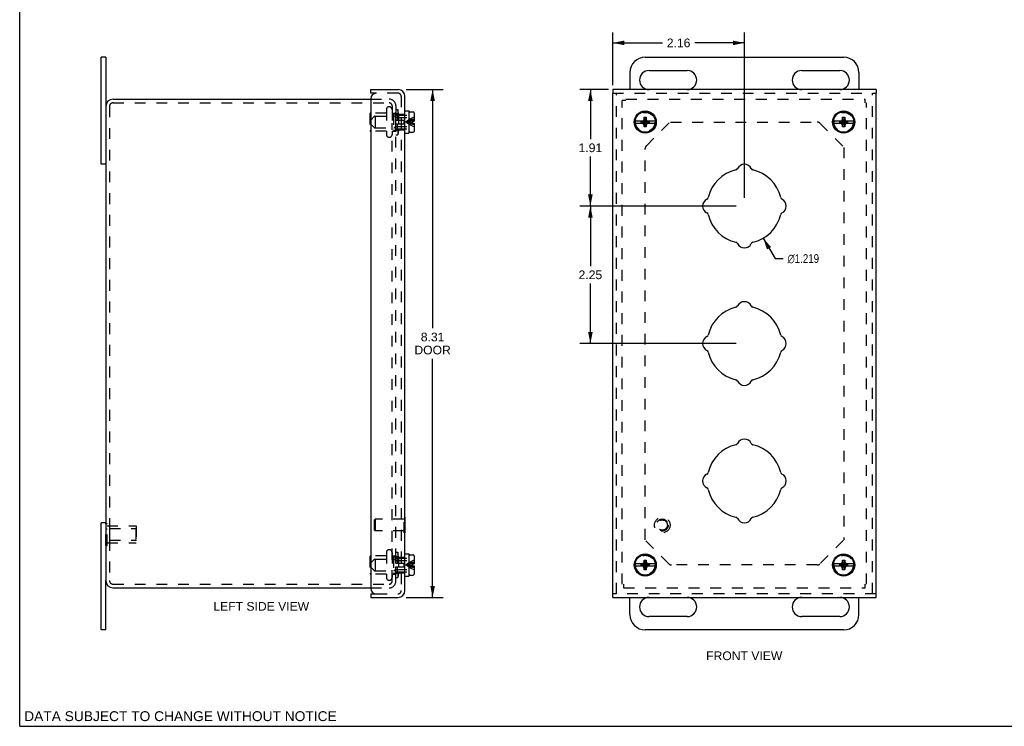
# Model space of a CAD drawing. Header units: inches. Extents: x 0 to 32.2, y 0 to 20.9.
# Tile 1 of 3: x 0 to 16.1, y 0 to 11.6. Entities that reach past the tile are written whole.
import ezdxf

# ---------------------------------------------------------------- set-up
doc = ezdxf.new("R2010")
doc.units = ezdxf.units.IN
doc.header["$LTSCALE"] = 1.773713
doc.header["$MEASUREMENT"] = 0
doc.linetypes.add('HIDDEN', pattern=[0.2, 0.1, -0.1])
doc.layers.get('0').update_dxf_attribs({"linetype": 'CONTINUOUS'})
for name, color, linetype in [('DEFAULT_2', 8, 'HIDDEN'), ('DIMENSIONS', 7, 'CONTINUOUS'), ('DOOR_ASSEMBLY', 7, 'CONTINUOUS')]:
    doc.layers.add(name, color=color, linetype=linetype)
doc.styles.get("Standard").update_dxf_attribs({"font": 'arial.ttf'})
doc.styles.add('TEXTSTYLE_1', font='gdt', dxfattribs={"width": 0.8})
doc.dimstyles.new('DIMSTYLE_1', dxfattribs={"dimtxt": 0.142276, "dimasz": 0.189702, "dimexe": 0.09, "dimexo": 0.07, "dimgap": 0.09, "dimtad": 0, "dimtih": 1, "dimtoh": 1, "dimdec": 3, "dimzin": 4, "dimdsep": 46, "dimtxsty": 'Standard', "dimblk": '_FILLED', "dimblk1": '_FILLED', "dimblk2": '_FILLED', "dimcen": 0.09, "dimadec": 3, "dimazin": 1, "dimtfac": 1, "dimtdec": 3, "dimtofl": 0, "dimtmove": 0, "dimatfit": 1, "dimldrblk": '_FILLED', "dimfxl": 0, "dimtolj": 1, "dimtzin": 4, "dimarcsym": 0})
doc.dimstyles.new('DIMSTYLE_2', dxfattribs={"dimtxt": 0.142276, "dimasz": 0.189702, "dimexe": 0.09, "dimexo": 0.07, "dimgap": 0.0375, "dimtad": 0, "dimtih": 1, "dimtoh": 1, "dimzin": 4, "dimdsep": 46, "dimtxsty": 'Standard', "dimblk": '_FILLED', "dimblk1": '_FILLED', "dimblk2": '_FILLED', "dimcen": 0.09, "dimazin": 1, "dimtfac": 1, "dimtdec": 3, "dimtofl": 0, "dimtmove": 0, "dimatfit": 3, "dimldrblk": '_FILLED', "dimfxl": 0, "dimtolj": 1, "dimtzin": 4, "dimarcsym": 0})

# ---------------------------------------------------------------- blocks, each defined once
blk = doc.blocks.new('_FILLED')
at = {"color": 0, "linetype": 'ByBlock'}
blk.add_solid([(0, 0), (-1, 0.2), (-1, -0.2)], dxfattribs=at)
blk = doc.blocks.new('*D1')
at = {"layer": 'DIMENSIONS', "color": 2, "linetype": 'Continuous'}
for p, q in [((12.176, 7.989), (12.37, 7.656)), ((12.37, 7.656), (12.503, 7.656))]:
    blk.add_line(p, q, dxfattribs=at)
at = {"layer": 'DIMENSIONS', "color": 2, "linetype": 'Continuous', "xscale": 0.189701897, "yscale": 0.189701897, "zscale": 0.189701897, "rotation": 120.2599769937}
blk.add_blockref('_FILLED', (12.176, 7.989), dxfattribs=at)
at = {"layer": 'DIMENSIONS', "color": 2, "linetype": 'Continuous', "insert": (12.575, 7.727), "char_height": 0.14228, "width": 0.68688, "attachment_point": 1, "line_spacing_factor": 0.9, "style": 'TEXTSTYLE_1'}
blk.add_mtext('{\\fgdt;n}\\fArial;1.219', dxfattribs=at)
blk = doc.blocks.new('*D2')
at = {"layer": 'DIMENSIONS', "color": 2, "linetype": 'Continuous'}
for p, q in [((6.329, 10.422), (6.933, 10.422)), ((6.762, 10.422), (6.762, 6.514)), ((6.762, 2.109), (6.762, 6.016)), ((6.329, 2.109), (6.933, 2.109))]:
    blk.add_line(p, q, dxfattribs=at)
at = {"layer": 'DIMENSIONS', "color": 2, "linetype": 'Continuous', "xscale": 0.189701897, "yscale": 0.189701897, "zscale": 0.189701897}
for p, rotation in [((6.762, 10.422), 90), ((6.762, 2.109), 270)]:
    blk.add_blockref('_FILLED', p, dxfattribs=dict(at, rotation=rotation))
at = {"layer": 'DIMENSIONS', "color": 2, "linetype": 'Continuous', "insert": (6.762, 6.443), "char_height": 0.1423, "width": 0.59555, "attachment_point": 2, "line_spacing_factor": 0.9}
blk.add_mtext('8.31\\PDOOR', dxfattribs=at)
blk = doc.blocks.new('*D12')
at = {"layer": 'DIMENSIONS', "color": 2, "linetype": 'Continuous'}
for p, q in [((9.64, 10.422), (9.175, 10.422)), ((9.346, 10.422), (9.346, 9.611)), ((9.346, 8.515), (9.346, 9.326)), ((11.736, 8.515), (9.175, 8.515))]:
    blk.add_line(p, q, dxfattribs=at)
at = {"layer": 'DIMENSIONS', "color": 2, "linetype": 'Continuous', "xscale": 0.189701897, "yscale": 0.189701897, "zscale": 0.189701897}
for p, rotation in [((9.346, 10.422), 90), ((9.346, 8.515), 270)]:
    blk.add_blockref('_FILLED', p, dxfattribs=dict(at, rotation=rotation))
at = {"layer": 'DIMENSIONS', "color": 2, "linetype": 'Continuous', "insert": (9.346, 9.54), "char_height": 0.1423, "width": 0.38663, "attachment_point": 2, "line_spacing_factor": 0.9}
blk.add_mtext('1.91', dxfattribs=at)
blk = doc.blocks.new('*D13')
at = {"layer": 'DIMENSIONS', "color": 2, "linetype": 'Continuous'}
for p, q in [((9.713, 10.494), (9.713, 11.357)), ((11.869, 8.648), (11.869, 11.357)), ((9.713, 11.186), (10.526, 11.186)), ((11.869, 11.186), (11.055, 11.186))]:
    blk.add_line(p, q, dxfattribs=at)
at = {"layer": 'DIMENSIONS', "color": 2, "linetype": 'Continuous', "xscale": 0.189701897, "yscale": 0.189701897, "zscale": 0.189701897, "rotation": 180}
blk.add_blockref('_FILLED', (9.713, 11.186), dxfattribs=at)
at = {"layer": 'DIMENSIONS', "color": 2, "linetype": 'Continuous', "xscale": 0.189701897, "yscale": 0.189701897, "zscale": 0.189701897}
blk.add_blockref('_FILLED', (11.869, 11.186), dxfattribs=at)
at = {"layer": 'DIMENSIONS', "color": 2, "linetype": 'Continuous', "insert": (10.791, 11.257), "char_height": 0.1423, "width": 0.38663, "attachment_point": 2, "line_spacing_factor": 0.9}
blk.add_mtext('2.16', dxfattribs=at)
blk = doc.blocks.new('*D14')
at = {"layer": 'DIMENSIONS', "color": 2, "linetype": 'Continuous'}
for p, q in [((11.736, 8.515), (9.175, 8.515)), ((9.346, 8.515), (9.346, 7.533)), ((9.346, 6.265), (9.346, 7.248)), ((11.736, 6.265), (9.175, 6.265))]:
    blk.add_line(p, q, dxfattribs=at)
at = {"layer": 'DIMENSIONS', "color": 2, "linetype": 'Continuous', "xscale": 0.189701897, "yscale": 0.189701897, "zscale": 0.189701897}
for p, rotation in [((9.346, 8.515), 90), ((9.346, 6.265), 270)]:
    blk.add_blockref('_FILLED', p, dxfattribs=dict(at, rotation=rotation))
at = {"layer": 'DIMENSIONS', "color": 2, "linetype": 'Continuous', "insert": (9.346, 7.461), "char_height": 0.1423, "width": 0.38663, "attachment_point": 2, "line_spacing_factor": 0.9}
blk.add_mtext('2.25', dxfattribs=at)

msp = doc.modelspace()

# ---------------------------------------------------------------- linework, layer by layer
at = {"color": 7, "linetype": 'Continuous'}
for p, q in [((0, 0), (0, 20.8672)), ((1.4101, 10.9528), (1.3351, 10.9528)), ((1.4101, 10.9528), (1.4101, 10.1453)), ((10.244, 10.9528), (13.494, 10.9528)), ((9.994, 10.7028), (9.994, 10.4215)), ((10.3065, 10.734), (10.9315, 10.734)), ((12.8065, 10.734), (13.4315, 10.734)), ((13.744, 10.7028), (13.744, 10.4215)), ((10.9315, 10.4215), (10.3065, 10.4215)), ((13.4315, 10.4215), (12.8065, 10.4215)), ((1.4101, 9.2028), (1.3351, 9.2028)), ((1.4101, 3.3278), (1.3351, 3.3278)), ((1.4101, 1.5778), (1.4101, 2.3853)), ((9.994, 1.8278), (9.994, 2.109)), ((10.3065, 2.109), (10.9315, 2.109)), ((12.8065, 2.109), (13.4315, 2.109)), ((13.744, 1.8278), (13.744, 2.109)), ((10.9315, 1.7965), (10.3065, 1.7965)), ((13.4315, 1.7965), (12.8065, 1.7965)), ((1.4101, 1.5778), (1.3351, 1.5778)), ((13.494, 1.5778), (10.244, 1.5778)), ((0, 0), (32.2493, 0))]:
    msp.add_line(p, q, dxfattribs=at)
at = {"color": 3, "linetype": 'Continuous'}
for p, q in [((1.3351, 9.2028), (1.3351, 10.9528)), ((1.5301, 10.2653), (5.7481, 10.2653)), ((1.4101, 10.1453), (1.4101, 2.3853)), ((1.3351, 1.5778), (1.3351, 3.3278)), ((1.5301, 2.2653), (5.7481, 2.2653))]:
    msp.add_line(p, q, dxfattribs=at)
at = {"color": 7, "linetype": 'Continuous'}
for centre, radius, start, end in [((10.244, 10.7028), 0.25, 90, 180), ((13.494, 10.7028), 0.25, 0, 90), ((10.3065, 10.5778), 0.1562, 90, 270), ((10.9315, 10.5778), 0.1562, 270, 90), ((12.8065, 10.5778), 0.1562, 90, 270), ((13.4315, 10.5778), 0.1562, 270, 90), ((10.3065, 1.9528), 0.1562, 90, 270), ((10.9315, 1.9528), 0.1562, 270, 90), ((12.8065, 1.9528), 0.1562, 90, 270), ((13.4315, 1.9528), 0.1562, 270, 90), ((10.244, 1.8278), 0.25, 180, 270), ((13.494, 1.8278), 0.25, 270, 360)]:
    msp.add_arc(centre, radius, start, end, dxfattribs=at)
at = {"color": 3, "linetype": 'Continuous'}
for centre, start, end in [((1.5301, 10.1453), 90, 180), ((1.5301, 2.3853), 180, 270)]:
    msp.add_arc(centre, 0.12, start, end, dxfattribs=at)
at = {"layer": 'DEFAULT_2', "color": 8, "linetype": 'HIDDEN'}
for p, q in [((1.5301, 10.2053), (6.0481, 10.2053)), ((5.7481, 10.2653), (6.0481, 10.2653)), ((9.869, 2.3253), (9.869, 10.2433)), ((9.929, 10.2433), (9.869, 10.2433)), ((9.929, 10.2653), (13.847, 10.2653)), ((13.847, 10.2053), (13.847, 10.2653)), ((13.869, 2.3253), (13.869, 10.2053)), ((1.4701, 10.1453), (1.4701, 2.3853)), ((5.7366, 10.0283), (5.7366, 9.7523)), ((6.0046, 10.0383), (5.7466, 10.0383)), ((6.0046, 10.094), (6.0046, 9.6865)), ((6.0529, 10.1403), (6.0509, 10.1403)), ((6.0991, 10.094), (6.0991, 9.6865)), ((6.0991, 10.0383), (6.1501, 10.0383)), ((6.1001, 10.1533), (6.1001, 10.0263)), ((6.1201, 10.0203), (6.1201, 9.7603)), ((6.1251, 10.0253), (6.2056, 10.0253)), ((6.1601, 10.1533), (6.1601, 10.0263)), ((6.1601, 10.0978), (6.1901, 10.0978)), ((6.1601, 9.8719), (6.1601, 10.0263)), ((6.1901, 10.0978), (6.1901, 9.6828)), ((6.2056, 10.0253), (6.1901, 10.0978)), ((6.2056, 10.0253), (6.2056, 9.7553)), ((5.8201, 9.9853), (5.8201, 9.7953)), ((5.8201, 9.9853), (6.1201, 9.9853)), ((6.1001, 3.0215), (6.1001, 9.8719)), ((6.1601, 2.3773), (6.1601, 9.8719)), ((10.2623, 9.5023), (10.6479, 9.8879)), ((10.6583, 9.8903), (13.0619, 9.8903)), ((13.1061, 9.8719), (13.4917, 9.4863)), ((6.0046, 9.7423), (5.7466, 9.7423)), ((5.8201, 9.7953), (6.1201, 9.7953)), ((6.0991, 9.7423), (6.1501, 9.7423)), ((6.1251, 9.7553), (6.2056, 9.7553)), ((6.1601, 9.6828), (6.1901, 9.6828)), ((6.2056, 9.7553), (6.1901, 9.6828)), ((6.0529, 9.6403), (6.0509, 9.6403)), ((10.244, 3.0545), (10.244, 9.4581)), ((13.494, 9.476), (13.494, 3.0545)), ((1.4097, 3.3204), (1.4307, 3.3204)), ((1.4097, 2.9601), (1.4097, 3.3204)), ((1.4097, 3.2303), (1.4307, 3.2303)), ((1.4307, 2.9601), (1.4307, 3.3204)), ((1.4307, 3.2803), (1.9097, 3.2803)), ((1.4722, 3.2353), (1.8997, 3.2353)), ((1.4722, 3.2353), (1.4722, 3.0453)), ((1.8997, 3.2353), (1.9097, 3.2453)), ((1.8997, 3.2353), (1.8997, 3.0453)), ((1.9097, 3.2803), (1.9097, 3.0003)), ((1.4097, 3.0502), (1.4307, 3.0502)), ((1.4097, 2.9601), (1.4307, 2.9601)), ((1.4307, 3.0003), (1.9097, 3.0003)), ((1.4722, 3.0453), (1.8997, 3.0453)), ((1.8997, 3.0453), (1.9097, 3.0353)), ((6.1001, 2.3773), (6.1001, 3.0215)), ((10.632, 2.6586), (10.2464, 3.0442)), ((13.4917, 3.0442), (13.1061, 2.6586)), ((5.7366, 2.7783), (5.7366, 2.5023)), ((6.0046, 2.7883), (5.7466, 2.7883)), ((6.0046, 2.844), (6.0046, 2.4365)), ((6.0529, 2.8903), (6.0509, 2.8903)), ((6.0991, 2.844), (6.0991, 2.4365)), ((6.0991, 2.7883), (6.1501, 2.7883)), ((6.1201, 2.7703), (6.1201, 2.5103)), ((6.1251, 2.7753), (6.2056, 2.7753)), ((6.1601, 2.8478), (6.1901, 2.8478)), ((6.2056, 2.7753), (6.1901, 2.8478)), ((6.1901, 2.8478), (6.1901, 2.4328)), ((6.2056, 2.7753), (6.2056, 2.5053)), ((5.8201, 2.7353), (6.1201, 2.7353)), ((5.8201, 2.7353), (5.8201, 2.5453)), ((13.0619, 2.6403), (10.6762, 2.6403)), ((6.0046, 2.4923), (5.7466, 2.4923)), ((5.8201, 2.5453), (6.1201, 2.5453)), ((6.0991, 2.4923), (6.1501, 2.4923)), ((6.1251, 2.5053), (6.2056, 2.5053)), ((6.1601, 2.4328), (6.1901, 2.4328)), ((6.2056, 2.5053), (6.1901, 2.4328)), ((1.5301, 2.3253), (6.0481, 2.3253)), ((5.7481, 2.2653), (6.0481, 2.2653)), ((6.0529, 2.3903), (6.0509, 2.3903)), ((9.891, 2.3253), (9.891, 2.2653)), ((9.891, 2.2653), (13.847, 2.2653)), ((13.847, 2.2653), (13.847, 2.3253))]:
    msp.add_line(p, q, dxfattribs=at)
for centre in [(10.244, 9.8903), (13.494, 9.8903), (10.244, 2.6403), (13.494, 2.6403)]:
    msp.add_circle(centre, 0.1585, dxfattribs=at)
for centre, radius, start, end in [((1.5301, 10.1453), 0.06, 90, 180), ((6.0481, 10.1533), 0.112, 0, 90), ((6.0481, 10.1533), 0.052, 0, 90), ((5.7466, 10.0283), 0.01, 90, 180), ((6.0509, 10.094), 0.0462, 90, 180), ((6.0529, 10.094), 0.0462, 0, 90), ((6.1251, 10.0203), 0.005, 90, 180.00005), ((6.1501, 10.0483), 0.01, 270, 359.99999), ((13.0619, 9.8278), 0.0625, 45, 90), ((5.7466, 9.7523), 0.01, 180, 270), ((6.0509, 9.6865), 0.0462, 180, 270), ((6.0529, 9.6865), 0.0462, 270, 360), ((6.1251, 9.7603), 0.005, 179.99995, 270), ((6.1501, 9.7323), 0.01, 0.00001, 90), ((10.3065, 9.4581), 0.0625, 135, 180), ((5.7466, 2.7783), 0.01, 90, 180), ((6.0509, 2.844), 0.0462, 90, 180), ((6.0529, 2.844), 0.0462, 0, 90), ((6.1251, 2.7703), 0.005, 90, 180.00005), ((6.1501, 2.7983), 0.01, 270, 359.99999), ((10.6762, 2.7028), 0.0625, 225, 270), ((13.0619, 2.7028), 0.0625, 270, 315), ((5.7466, 2.5023), 0.01, 180, 270), ((6.0509, 2.4365), 0.0462, 180, 270), ((6.0529, 2.4365), 0.0462, 270, 360), ((6.1251, 2.5103), 0.005, 179.99995, 270), ((6.1501, 2.4823), 0.01, 0.00001, 90), ((1.5301, 2.3853), 0.06, 180, 270), ((6.0481, 2.3773), 0.112, 270, 360), ((6.0481, 2.3773), 0.052, 270, 360)]:
    msp.add_arc(centre, radius, start, end, dxfattribs=at)
at = {"layer": 'DOOR_ASSEMBLY', "color": 7, "linetype": 'Continuous'}
for p, q in [((5.7481, 10.3615), (5.7481, 10.4215)), ((5.8381, 10.3615), (5.7481, 10.3615)), ((9.7128, 10.4215), (9.7128, 10.3615)), ((14.0253, 10.4215), (14.0253, 10.3615)), ((6.3081, 10.0713), (6.3706, 10.0713)), ((6.3706, 10.0713), (6.3706, 9.7093)), ((6.3756, 9.7383), (6.3756, 10.0423)), ((6.3906, 10.0573), (6.4436, 10.0573)), ((6.4586, 10.0423), (6.4586, 9.9068)), ((6.3706, 9.9633), (6.3756, 9.9633)), ((6.4256, 9.9068), (6.4256, 9.8738)), ((6.4256, 9.9068), (6.4586, 9.9068)), ((6.4256, 9.8738), (6.4586, 9.8738)), ((6.4586, 9.8738), (6.4586, 9.7383)), ((10.2115, 9.9068), (10.0779, 9.9068)), ((10.0779, 9.8738), (10.2115, 9.8738)), ((10.1793, 9.8769), (10.1793, 9.9036)), ((10.1793, 9.9036), (10.3088, 9.8769)), ((10.1793, 9.9036), (10.206, 9.9036)), ((10.1793, 9.8769), (10.3088, 9.9036)), ((10.206, 9.8769), (10.1793, 9.8769)), ((10.197, 9.9068), (10.2164, 9.9179)), ((10.2164, 9.8626), (10.197, 9.8738)), ((10.206, 9.9036), (10.2115, 9.9068)), ((10.206, 9.8769), (10.2821, 9.9036)), ((10.206, 9.9036), (10.2821, 9.8769)), ((10.2115, 9.8738), (10.206, 9.8769)), ((10.2164, 9.9179), (10.2275, 9.9373)), ((10.2164, 9.8626), (10.2717, 9.9179)), ((10.2717, 9.8626), (10.2164, 9.9179)), ((10.2275, 9.8433), (10.2164, 9.8626)), ((10.2275, 9.8103), (10.2605, 9.9703)), ((10.2275, 9.9373), (10.2275, 9.9703)), ((10.2605, 9.8103), (10.2275, 9.9703)), ((10.2275, 9.9703), (10.2605, 9.9703)), ((10.2275, 9.8433), (10.2605, 9.9373)), ((10.2605, 9.8433), (10.2275, 9.9373)), ((10.2275, 9.8103), (10.2275, 9.8433)), ((10.2605, 9.9703), (10.2605, 9.9373)), ((10.2605, 9.9373), (10.2717, 9.9179)), ((10.2717, 9.8626), (10.2605, 9.8433)), ((10.2605, 9.8433), (10.2605, 9.8103)), ((10.2717, 9.9179), (10.291, 9.9068)), ((10.291, 9.8738), (10.2717, 9.8626)), ((10.2766, 9.9068), (10.2821, 9.9036)), ((10.4102, 9.9068), (10.2766, 9.9068)), ((10.2821, 9.8769), (10.2766, 9.8738)), ((10.2766, 9.8738), (10.4102, 9.8738)), ((10.2821, 9.9036), (10.3088, 9.9036)), ((10.3088, 9.8769), (10.2821, 9.8769)), ((10.3088, 9.9036), (10.3088, 9.8769)), ((13.4615, 9.9068), (13.3279, 9.9068)), ((13.3279, 9.8738), (13.4615, 9.8738)), ((13.4293, 9.8769), (13.4293, 9.9036)), ((13.4293, 9.8769), (13.5588, 9.9036)), ((13.4293, 9.9036), (13.456, 9.9036)), ((13.4293, 9.9036), (13.5588, 9.8769)), ((13.456, 9.8769), (13.4293, 9.8769)), ((13.447, 9.9068), (13.4664, 9.9179)), ((13.4664, 9.8626), (13.447, 9.8738)), ((13.456, 9.9036), (13.4615, 9.9068)), ((13.456, 9.8769), (13.5321, 9.9036)), ((13.456, 9.9036), (13.5321, 9.8769)), ((13.4615, 9.8738), (13.456, 9.8769)), ((13.4664, 9.9179), (13.4775, 9.9373)), ((13.4664, 9.8626), (13.5217, 9.9179)), ((13.4664, 9.9179), (13.5217, 9.8626)), ((13.4775, 9.8433), (13.4664, 9.8626)), ((13.4775, 9.8103), (13.5105, 9.9703)), ((13.4775, 9.9373), (13.4775, 9.9703)), ((13.5105, 9.8103), (13.4775, 9.9703)), ((13.4775, 9.9703), (13.5105, 9.9703)), ((13.4775, 9.8433), (13.5105, 9.9373)), ((13.5105, 9.8433), (13.4775, 9.9373)), ((13.4775, 9.8103), (13.4775, 9.8433)), ((13.5105, 9.9703), (13.5105, 9.9373)), ((13.5105, 9.9373), (13.5217, 9.9179)), ((13.5217, 9.8626), (13.5105, 9.8433)), ((13.5105, 9.8433), (13.5105, 9.8103)), ((13.5217, 9.9179), (13.541, 9.9068)), ((13.541, 9.8738), (13.5217, 9.8626)), ((13.6602, 9.9068), (13.5266, 9.9068)), ((13.5266, 9.9068), (13.5321, 9.9036)), ((13.5321, 9.8769), (13.5266, 9.8738)), ((13.5266, 9.8738), (13.6602, 9.8738)), ((13.5321, 9.9036), (13.5588, 9.9036)), ((13.5588, 9.8769), (13.5321, 9.8769)), ((13.5588, 9.9036), (13.5588, 9.8769)), ((6.3081, 9.7093), (6.3706, 9.7093)), ((6.3706, 9.8173), (6.3756, 9.8173)), ((6.3906, 9.7233), (6.4436, 9.7233)), ((10.2605, 9.8103), (10.2275, 9.8103)), ((13.5105, 9.8103), (13.4775, 9.8103)), ((6.3121, 3.422), (6.3081, 3.422)), ((6.3121, 3.166), (6.3121, 3.422)), ((6.3121, 3.166), (6.3081, 3.166)), ((6.3081, 2.8213), (6.3706, 2.8213)), ((6.3706, 2.8213), (6.3706, 2.4593)), ((6.3756, 2.4883), (6.3756, 2.7923)), ((6.3906, 2.8073), (6.4436, 2.8073)), ((6.4586, 2.7923), (6.4586, 2.6568)), ((6.3706, 2.7133), (6.3756, 2.7133)), ((6.4256, 2.6568), (6.4586, 2.6568)), ((6.4256, 2.6568), (6.4256, 2.6238)), ((6.4256, 2.6238), (6.4586, 2.6238)), ((6.4586, 2.6238), (6.4586, 2.4883)), ((10.2115, 2.6568), (10.0779, 2.6568)), ((10.0779, 2.6238), (10.2115, 2.6238)), ((10.1793, 2.6536), (10.3088, 2.6269)), ((10.1793, 2.6536), (10.206, 2.6536)), ((10.1793, 2.6269), (10.3088, 2.6536)), ((10.1793, 2.6269), (10.1793, 2.6536)), ((10.206, 2.6269), (10.1793, 2.6269)), ((10.197, 2.6568), (10.2164, 2.6679)), ((10.2164, 2.6126), (10.197, 2.6238)), ((10.206, 2.6536), (10.2115, 2.6568)), ((10.206, 2.6536), (10.2821, 2.6269)), ((10.206, 2.6269), (10.2821, 2.6536)), ((10.2115, 2.6238), (10.206, 2.6269)), ((10.2164, 2.6679), (10.2275, 2.6873)), ((10.2164, 2.6679), (10.2717, 2.6126)), ((10.2164, 2.6126), (10.2717, 2.6679)), ((10.2275, 2.5933), (10.2164, 2.6126)), ((10.2275, 2.7203), (10.2605, 2.7203)), ((10.2605, 2.5603), (10.2275, 2.7203)), ((10.2275, 2.6873), (10.2275, 2.7203)), ((10.2275, 2.5603), (10.2605, 2.7203)), ((10.2605, 2.5933), (10.2275, 2.6873)), ((10.2275, 2.5933), (10.2605, 2.6873)), ((10.2275, 2.5603), (10.2275, 2.5933)), ((10.2605, 2.7203), (10.2605, 2.6873)), ((10.2605, 2.6873), (10.2717, 2.6679)), ((10.2717, 2.6126), (10.2605, 2.5933)), ((10.2605, 2.5933), (10.2605, 2.5603)), ((10.2717, 2.6679), (10.291, 2.6568)), ((10.291, 2.6238), (10.2717, 2.6126)), ((10.2766, 2.6568), (10.2821, 2.6536)), ((10.4102, 2.6568), (10.2766, 2.6568)), ((10.2821, 2.6269), (10.2766, 2.6238)), ((10.2766, 2.6238), (10.4102, 2.6238)), ((10.2821, 2.6536), (10.3088, 2.6536)), ((10.3088, 2.6269), (10.2821, 2.6269)), ((10.3088, 2.6536), (10.3088, 2.6269)), ((13.4615, 2.6568), (13.3279, 2.6568)), ((13.3279, 2.6238), (13.4615, 2.6238)), ((13.4293, 2.6269), (13.5588, 2.6536)), ((13.4293, 2.6536), (13.456, 2.6536)), ((13.4293, 2.6536), (13.5588, 2.6269)), ((13.4293, 2.6269), (13.4293, 2.6536)), ((13.456, 2.6269), (13.4293, 2.6269)), ((13.447, 2.6568), (13.4664, 2.6679)), ((13.4664, 2.6126), (13.447, 2.6238)), ((13.456, 2.6536), (13.4615, 2.6568)), ((13.456, 2.6536), (13.5321, 2.6269)), ((13.456, 2.6269), (13.5321, 2.6536)), ((13.4615, 2.6238), (13.456, 2.6269)), ((13.4664, 2.6679), (13.4775, 2.6873)), ((13.4664, 2.6679), (13.5217, 2.6126)), ((13.4664, 2.6126), (13.5217, 2.6679)), ((13.4775, 2.5933), (13.4664, 2.6126)), ((13.4775, 2.7203), (13.5105, 2.7203)), ((13.5105, 2.5603), (13.4775, 2.7203)), ((13.4775, 2.6873), (13.4775, 2.7203)), ((13.4775, 2.5603), (13.5105, 2.7203)), ((13.5105, 2.5933), (13.4775, 2.6873)), ((13.4775, 2.5933), (13.5105, 2.6873)), ((13.4775, 2.5603), (13.4775, 2.5933)), ((13.5105, 2.7203), (13.5105, 2.6873)), ((13.5105, 2.6873), (13.5217, 2.6679)), ((13.5217, 2.6126), (13.5105, 2.5933)), ((13.5105, 2.5933), (13.5105, 2.5603)), ((13.5217, 2.6679), (13.541, 2.6568)), ((13.541, 2.6238), (13.5217, 2.6126)), ((13.6602, 2.6568), (13.5266, 2.6568)), ((13.5266, 2.6568), (13.5321, 2.6536)), ((13.5321, 2.6269), (13.5266, 2.6238)), ((13.5266, 2.6238), (13.6602, 2.6238)), ((13.5321, 2.6536), (13.5588, 2.6536)), ((13.5588, 2.6269), (13.5321, 2.6269)), ((13.5588, 2.6536), (13.5588, 2.6269)), ((6.3081, 2.4593), (6.3706, 2.4593)), ((6.3706, 2.5673), (6.3756, 2.5673)), ((6.3906, 2.4733), (6.4436, 2.4733)), ((10.2605, 2.5603), (10.2275, 2.5603)), ((13.5105, 2.5603), (13.4775, 2.5603)), ((5.7481, 2.169), (5.8381, 2.169)), ((5.7481, 2.169), (5.7481, 2.109)), ((9.7128, 2.109), (9.7128, 2.169)), ((14.0253, 2.109), (14.0253, 2.169))]:
    msp.add_line(p, q, dxfattribs=at)
at = {"layer": 'DOOR_ASSEMBLY', "color": 3, "linetype": 'Continuous'}
for p, q in [((5.7481, 10.4215), (6.1961, 10.4215)), ((14.0253, 10.4215), (9.7128, 10.4215)), ((9.7128, 2.169), (9.7128, 10.3615)), ((14.0253, 2.169), (14.0253, 10.3615)), ((5.7481, 10.2715), (5.7481, 2.259)), ((6.3081, 2.221), (6.3081, 10.3095)), ((5.7481, 2.109), (6.1961, 2.109)), ((9.7128, 2.109), (14.0253, 2.109))]:
    msp.add_line(p, q, dxfattribs=at)
at = {"layer": 'DOOR_ASSEMBLY', "color": 8, "linetype": 'HIDDEN'}
for p, q in [((6.1961, 10.3615), (5.8381, 10.3615)), ((9.7128, 10.3615), (14.0253, 10.3615)), ((9.7728, 2.169), (9.7728, 10.3615)), ((13.9653, 2.169), (13.9653, 10.3615)), ((6.2481, 10.3095), (6.2481, 2.221)), ((6.1606, 10.0108), (6.1831, 10.0333)), ((6.1606, 9.9203), (6.1606, 10.0108)), ((6.1606, 10.0003), (6.3706, 10.0003)), ((6.1831, 10.0333), (6.1831, 9.9203)), ((6.1831, 10.0203), (6.3081, 10.0203)), ((5.7486, 9.9233), (5.8052, 9.9799)), ((5.7486, 9.8573), (5.7486, 9.9233)), ((5.7486, 9.8573), (5.8052, 9.8006)), ((5.8158, 9.9843), (6.1294, 9.9843)), ((6.1522, 9.9676), (6.14, 9.9799)), ((6.1606, 9.9203), (6.2906, 9.9203)), ((6.1606, 9.7698), (6.1606, 9.8603)), ((6.1606, 9.8603), (6.2906, 9.8603)), ((6.1628, 9.9633), (6.3706, 9.9633)), ((6.1831, 9.8603), (6.1831, 9.7473)), ((6.2906, 9.9203), (6.2906, 9.8603)), ((6.3901, 9.8997), (6.3726, 9.8975)), ((6.3901, 9.8808), (6.3726, 9.883)), ((5.8158, 9.7963), (6.1294, 9.7963)), ((6.1522, 9.8129), (6.14, 9.8006)), ((6.1606, 9.7803), (6.3706, 9.7803)), ((6.1606, 9.7698), (6.1831, 9.7473)), ((6.1628, 9.8173), (6.3706, 9.8173)), ((6.1831, 9.7603), (6.3081, 9.7603)), ((5.8121, 3.378), (5.8221, 3.388)), ((6.2941, 3.388), (5.8221, 3.388)), ((5.8221, 3.388), (5.8221, 3.2)), ((6.3081, 3.422), (6.2941, 3.422)), ((6.2941, 3.166), (6.2941, 3.422)), ((5.8121, 3.21), (5.8121, 3.378)), ((5.8121, 3.21), (5.8221, 3.2)), ((6.2941, 3.2), (5.8221, 3.2)), ((6.3081, 3.166), (6.2941, 3.166)), ((6.1606, 2.7608), (6.1831, 2.7833)), ((6.1606, 2.6703), (6.1606, 2.7608)), ((6.1606, 2.7503), (6.3706, 2.7503)), ((6.1831, 2.7833), (6.1831, 2.6703)), ((6.1831, 2.7703), (6.3081, 2.7703)), ((5.7486, 2.6733), (5.8052, 2.7299)), ((5.7486, 2.6073), (5.7486, 2.6733)), ((5.7486, 2.6073), (5.8052, 2.5506)), ((5.8158, 2.7343), (6.1294, 2.7343)), ((6.1522, 2.7176), (6.14, 2.7299)), ((6.1606, 2.6703), (6.2906, 2.6703)), ((6.1606, 2.6103), (6.2906, 2.6103)), ((6.1606, 2.5198), (6.1606, 2.6103)), ((6.1628, 2.7133), (6.3706, 2.7133)), ((6.1831, 2.6103), (6.1831, 2.4973)), ((6.2906, 2.6703), (6.2906, 2.6103)), ((6.3901, 2.6497), (6.3726, 2.6475)), ((6.3901, 2.6308), (6.3726, 2.633)), ((5.8158, 2.5463), (6.1294, 2.5463)), ((6.1522, 2.5629), (6.14, 2.5506)), ((6.1606, 2.5303), (6.3706, 2.5303)), ((6.1606, 2.5198), (6.1831, 2.4973)), ((6.1628, 2.5673), (6.3706, 2.5673)), ((6.1831, 2.5103), (6.3081, 2.5103)), ((5.8381, 2.169), (6.1961, 2.169)), ((14.0253, 2.169), (9.7128, 2.169))]:
    msp.add_line(p, q, dxfattribs=at)
for points in [[(6.4586, 9.9373), (6.4349, 9.9309), (6.4115, 9.924), (6.3885, 9.9165), (6.3658, 9.9083), (6.3435, 9.8996), (6.3216, 9.8903)], [(6.3885, 9.9349), (6.3658, 9.9211), (6.3435, 9.9062), (6.3216, 9.8903)], [(6.3885, 9.9057), (6.3658, 9.9009), (6.3435, 9.8958), (6.3216, 9.8903)], [(6.3726, 9.8975), (6.3554, 9.8952), (6.3384, 9.8928), (6.3216, 9.8903)], [(6.3726, 9.883), (6.3554, 9.8853), (6.3384, 9.8877), (6.3216, 9.8903)], [(6.4586, 9.8626), (6.4349, 9.8663), (6.4115, 9.8704), (6.3885, 9.8748), (6.3658, 9.8796), (6.3435, 9.8847), (6.3216, 9.8903)], [(6.4586, 9.8433), (6.4349, 9.8496), (6.4115, 9.8565), (6.3885, 9.864), (6.3658, 9.8722), (6.3435, 9.8809), (6.3216, 9.8903)], [(6.3885, 9.8456), (6.3658, 9.8595), (6.3435, 9.8743), (6.3216, 9.8903)], [(6.4586, 9.9703), (6.4349, 9.9595), (6.4115, 9.9477), (6.3885, 9.9349)], [(6.4586, 9.9179), (6.4349, 9.9142), (6.4115, 9.9101), (6.3885, 9.9057)], [(6.4586, 9.8103), (6.4349, 9.821), (6.4115, 9.8328), (6.3885, 9.8456)], [(6.4256, 9.9036), (6.4077, 9.9017), (6.3901, 9.8997)], [(6.4256, 9.8769), (6.4077, 9.8788), (6.3901, 9.8808)], [(6.4586, 2.6873), (6.4349, 2.6809), (6.4115, 2.674), (6.3885, 2.6665), (6.3658, 2.6583), (6.3435, 2.6496), (6.3216, 2.6403)], [(6.3885, 2.6849), (6.3658, 2.6711), (6.3435, 2.6562), (6.3216, 2.6403)], [(6.4586, 2.6679), (6.4349, 2.6642), (6.4115, 2.6601), (6.3885, 2.6557), (6.3658, 2.6509), (6.3435, 2.6458), (6.3216, 2.6403)], [(6.3726, 2.6475), (6.3554, 2.6452), (6.3384, 2.6428), (6.3216, 2.6403)], [(6.3726, 2.633), (6.3554, 2.6353), (6.3384, 2.6377), (6.3216, 2.6403)], [(6.3885, 2.6248), (6.3658, 2.6296), (6.3435, 2.6347), (6.3216, 2.6403)], [(6.4586, 2.5933), (6.4349, 2.5996), (6.4115, 2.6065), (6.3885, 2.614), (6.3658, 2.6222), (6.3435, 2.6309), (6.3216, 2.6403)], [(6.3885, 2.5956), (6.3658, 2.6095), (6.3435, 2.6243), (6.3216, 2.6403)], [(6.4586, 2.7203), (6.4349, 2.7095), (6.4115, 2.6977), (6.3885, 2.6849)], [(6.4586, 2.6126), (6.4349, 2.6163), (6.4115, 2.6204), (6.3885, 2.6248)], [(6.4586, 2.5603), (6.4349, 2.571), (6.4115, 2.5828), (6.3885, 2.5956)], [(6.4256, 2.6536), (6.4077, 2.6517), (6.3901, 2.6497)], [(6.4256, 2.6269), (6.4077, 2.6288), (6.3901, 2.6308)]]:
    msp.add_lwpolyline(points, dxfattribs=at)
at = {"layer": 'DOOR_ASSEMBLY', "color": 7, "linetype": 'Continuous'}
for centre, radius in [((10.244, 9.8903), 0.181), ((10.244, 9.8903), 0.167), ((13.494, 9.8903), 0.181), ((13.494, 9.8903), 0.167), ((10.244, 2.6403), 0.181), ((10.244, 2.6403), 0.167), ((13.494, 2.6403), 0.181), ((13.494, 2.6403), 0.167)]:
    msp.add_circle(centre, radius, dxfattribs=at)
at = {"layer": 'DOOR_ASSEMBLY', "color": 8, "linetype": 'HIDDEN'}
for radius in [0.128, 0.0981, 0.094, 0.084]:
    msp.add_circle((10.5228, 3.294), radius, dxfattribs=at)
at = {"layer": 'DOOR_ASSEMBLY', "color": 3, "linetype": 'Continuous'}
for centre, radius, start, end in [((5.8381, 10.2715), 0.09, 90, 180), ((6.1961, 10.3095), 0.112, 0, 90), ((11.869, 9.0753), 0.125, 26.00492, 153.99508), ((11.869, 8.5153), 0.6095, 103.19827, 166.80173), ((11.7207, 9.1476), 0.04, 283.19827, 333.99508), ((12.0173, 9.1476), 0.04, 206.00492, 256.80173), ((11.869, 8.5153), 0.6095, 13.19827, 76.80173), ((11.309, 8.5153), 0.125, 116.00492, 243.99508), ((11.2367, 8.6635), 0.04, 296.00492, 346.80173), ((12.5014, 8.6635), 0.04, 193.19827, 243.99508), ((12.429, 8.5153), 0.125, 296.00492, 63.99508), ((11.2367, 8.367), 0.04, 13.19827, 63.99508), ((12.5014, 8.367), 0.04, 116.00492, 166.80173), ((11.869, 8.5153), 0.6095, 193.19827, 256.80173), ((11.869, 8.5153), 0.6095, 283.19827, 346.80173), ((11.7207, 7.8829), 0.04, 26.00492, 76.80173), ((12.0173, 7.8829), 0.04, 103.19827, 153.99508), ((11.869, 7.9553), 0.125, 206.00492, 333.99508), ((11.869, 6.8253), 0.125, 26.00492, 153.99508), ((11.869, 6.2653), 0.6095, 103.19827, 166.80173), ((11.7207, 6.8976), 0.04, 283.19827, 333.99508), ((12.0173, 6.8976), 0.04, 206.00492, 256.80173), ((11.869, 6.2653), 0.6095, 13.19827, 76.80173), ((11.309, 6.2653), 0.125, 116.00492, 243.99508), ((11.2367, 6.4135), 0.04, 296.00492, 346.80173), ((12.5014, 6.4135), 0.04, 193.19827, 243.99508), ((12.429, 6.2653), 0.125, 296.00492, 63.99508), ((11.2367, 6.117), 0.04, 13.19827, 63.99508), ((12.5014, 6.117), 0.04, 116.00492, 166.80173), ((11.869, 6.2653), 0.6095, 193.19827, 256.80173), ((11.869, 6.2653), 0.6095, 283.19827, 346.80173), ((11.7207, 5.6329), 0.04, 26.00492, 76.80173), ((11.869, 5.7053), 0.125, 206.00492, 333.99508), ((12.0173, 5.6329), 0.04, 103.19827, 153.99508), ((11.869, 4.5753), 0.125, 26.00492, 153.99508), ((11.869, 4.0153), 0.6095, 103.19827, 166.80173), ((11.7207, 4.6476), 0.04, 283.19827, 333.99508), ((12.0173, 4.6476), 0.04, 206.00492, 256.80173), ((11.869, 4.0153), 0.6095, 13.19827, 76.80173), ((11.309, 4.0153), 0.125, 116.00492, 243.99508), ((11.2367, 4.1635), 0.04, 296.00492, 346.80173), ((12.5014, 4.1635), 0.04, 193.19827, 243.99508), ((12.429, 4.0153), 0.125, 296.00492, 63.99508), ((11.2367, 3.867), 0.04, 13.19827, 63.99508), ((11.869, 4.0153), 0.6095, 193.19827, 256.80173), ((11.869, 4.0153), 0.6095, 283.19827, 346.80173), ((12.5014, 3.867), 0.04, 116.00492, 166.80173), ((11.7207, 3.3829), 0.04, 26.00492, 76.80173), ((11.869, 3.4553), 0.125, 206.00492, 333.99508), ((12.0173, 3.3829), 0.04, 103.19827, 153.99508), ((5.8381, 2.259), 0.09, 180, 270), ((6.1961, 2.221), 0.112, 270, 360)]:
    msp.add_arc(centre, radius, start, end, dxfattribs=at)
at = {"layer": 'DOOR_ASSEMBLY', "color": 8, "linetype": 'HIDDEN'}
for centre, radius, start, end in [((6.1961, 10.3095), 0.052, 0, 90), ((5.8158, 9.9693), 0.015, 90, 135), ((6.1294, 9.9693), 0.015, 45.00006, 90), ((6.1628, 9.9783), 0.015, 225.00006, 270), ((5.8158, 9.8113), 0.015, 225, 270), ((6.1294, 9.8113), 0.015, 270, 314.99994), ((6.1628, 9.8023), 0.015, 90, 134.99994), ((5.8158, 2.7193), 0.015, 90, 135), ((6.1294, 2.7193), 0.015, 45.00006, 90), ((6.1628, 2.7283), 0.015, 225.00006, 270), ((5.8158, 2.5613), 0.015, 225, 270), ((6.1294, 2.5613), 0.015, 270, 314.99994), ((6.1628, 2.5523), 0.015, 90, 134.99994), ((6.1961, 2.221), 0.052, 270, 360)]:
    msp.add_arc(centre, radius, start, end, dxfattribs=at)
at = {"layer": 'DOOR_ASSEMBLY', "color": 7, "linetype": 'Continuous'}
for centre, start, end in [((6.3906, 10.0423), 90, 180), ((6.4436, 10.0423), 0, 90), ((6.3906, 9.7383), 180, 270), ((6.4436, 9.7383), 270, 360), ((6.3906, 2.7923), 90, 180), ((6.4436, 2.7923), 0, 90), ((6.3906, 2.4883), 180, 270), ((6.4436, 2.4883), 270, 360)]:
    msp.add_arc(centre, 0.015, start, end, dxfattribs=at)

# ---------------------------------------------------------------- texts
at = {"layer": 'DIMENSIONS', "color": 2, "linetype": 'Continuous', "attachment_point": 2, "line_spacing_factor": 0.9}
for s, insert, char_height, width in [('LEFT SIDE VIEW', (3.9563, 2.0348), 0.142276, 1.564512), ('FRONT VIEW', (11.8656, 1.2254), 0.14228, 1.245051), ('DATA SUBJECT TO CHANGE WITHOUT NOTICE', (2.6329, 0.2464), 0.161247, 5.108341)]:
    msp.add_mtext(s, dxfattribs=dict(at, insert=insert, char_height=char_height, width=width))

# ---------------------------------------------------------------- dimensions: what is measured, and where the dimension line sits
at = {"layer": 'DIMENSIONS', "color": 2, "linetype": 'Continuous'}
dim = msp.add_linear_dim(base=(11.869, 11.1861), p1=(9.7128, 10.4243), p2=(11.869, 8.578), dimstyle='DIMSTYLE_2', dxfattribs=at)
dim.commit()
dim.dimension.update_dxf_attribs({"geometry": '*D13', "text_midpoint": (10.7891, 11.1853), "dimtype": 160})
dim = msp.add_linear_dim(base=(6.762, 2.109), p1=(6.2589, 10.4215), p2=(6.2589, 2.109), angle=270, text='<>\\PDOOR', dimstyle='DIMSTYLE_2', dxfattribs=at)
dim.commit()
dim.dimension.update_dxf_attribs({"geometry": '*D2', "text_midpoint": (6.762, 6.2648), "dimtype": 160})
for base, p1, p2, picture, middle in [((9.3461, 8.5153), (9.71, 10.4215), (11.8062, 8.5153), '*D12', (9.3385, 9.4676)), ((9.3461, 6.2653), (11.8062, 8.5153), (11.8062, 6.2653), '*D14', (9.3449, 7.3895))]:
    dim = msp.add_linear_dim(base=base, p1=p1, p2=p2, angle=270, dimstyle='DIMSTYLE_2', dxfattribs=at)
    dim.commit()
    dim.dimension.update_dxf_attribs({"geometry": picture, "text_midpoint": middle, "dimtype": 160})
dim = msp.add_diameter_dim_2p(p1=(12.1762, 7.9888), p2=(11.5619, 9.0417), text='%%c<>', dimstyle='DIMSTYLE_1', override={"dimpost": '<>'}, dxfattribs=at)
dim.commit()
dim.dimension.update_dxf_attribs({"geometry": '*D1', "text_midpoint": (12.918, 7.6558), "dimtype": 163})

doc.saveas('drawing.dxf')
